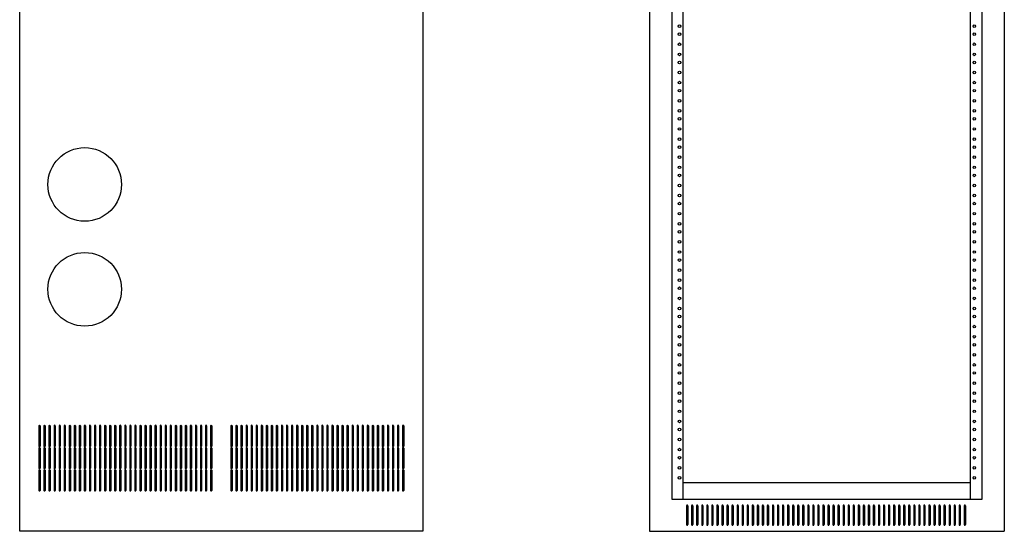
# Model space of a CAD drawing. Extents: x 19 to 117, y 18 to 153.
# Tile 3 of 5: x 56 to 117, y 54 to 86. Entities that reach past the tile are written whole.
import ezdxf

# ---------------------------------------------------------------- set-up
doc = ezdxf.new("R2010")
doc.units = 0
doc.header["$MEASUREMENT"] = 0
doc.layers.get('0').update_dxf_attribs({"linetype": 'CONTINUOUS'})
doc.layers.add('ERK-3525', color=7, linetype='CONTINUOUS')

# ---------------------------------------------------------------- blocks, each defined once
blk = doc.blocks.new('ERK_3525_FRONTELEV')
at = {"color": 7, "linetype": 'CONTINUOUS'}
for p, q in [((0, 65.375), (0, 0)), ((22, 65.375), (22, 0)), ((1.376, 63.3775), (1.376, 1.9975)), ((2.091, 1.9975), (2.091, 63.3775)), ((19.909, 1.9975), (19.909, 63.3775)), ((20.624, 1.9975), (20.624, 63.3775)), ((19.909, 2.9975), (2.091, 2.9975)), ((1.376, 1.9975), (20.624, 1.9975)), ((2.295, 1.5875), (2.295, 0.4125)), ((2.37, 1.5875), (2.37, 0.4125)), ((2.608, 1.5875), (2.608, 0.4125)), ((2.683, 1.5875), (2.683, 0.4125)), ((2.921, 1.5875), (2.921, 0.4125)), ((2.996, 1.5875), (2.996, 0.4125)), ((3.234, 1.5875), (3.234, 0.4125)), ((3.309, 1.5875), (3.309, 0.4125)), ((3.547, 1.5875), (3.547, 0.4125)), ((3.622, 1.5875), (3.622, 0.4125)), ((3.86, 1.5875), (3.86, 0.4125)), ((3.935, 1.5875), (3.935, 0.4125)), ((4.173, 1.5875), (4.173, 0.4125)), ((4.248, 1.5875), (4.248, 0.4125)), ((4.486, 1.5875), (4.486, 0.4125)), ((4.561, 1.5875), (4.561, 0.4125)), ((4.799, 1.5875), (4.799, 0.4125)), ((4.874, 1.5875), (4.874, 0.4125)), ((5.112, 1.5875), (5.112, 0.4125)), ((5.187, 1.5875), (5.187, 0.4125)), ((5.425, 1.5875), (5.425, 0.4125)), ((5.5, 1.5875), (5.5, 0.4125)), ((5.738, 1.5875), (5.738, 0.4125)), ((5.813, 1.5875), (5.813, 0.4125)), ((6.051, 1.5875), (6.051, 0.4125)), ((6.126, 1.5875), (6.126, 0.4125)), ((6.364, 1.5875), (6.364, 0.4125)), ((6.439, 1.5875), (6.439, 0.4125)), ((6.677, 1.5875), (6.677, 0.4125)), ((6.752, 1.5875), (6.752, 0.4125)), ((6.99, 1.5875), (6.99, 0.4125)), ((7.065, 1.5875), (7.065, 0.4125)), ((7.303, 1.5875), (7.303, 0.4125)), ((7.378, 1.5875), (7.378, 0.4125)), ((7.616, 1.5875), (7.616, 0.4125)), ((7.691, 1.5875), (7.691, 0.4125)), ((7.929, 1.5875), (7.929, 0.4125)), ((8.004, 1.5875), (8.004, 0.4125)), ((8.242, 1.5875), (8.242, 0.4125)), ((8.317, 1.5875), (8.317, 0.4125)), ((8.555, 1.5875), (8.555, 0.4125)), ((8.63, 1.5875), (8.63, 0.4125)), ((8.868, 1.5875), (8.868, 0.4125)), ((8.943, 1.5875), (8.943, 0.4125)), ((9.181, 1.5875), (9.181, 0.4125)), ((9.256, 1.5875), (9.256, 0.4125)), ((9.494, 1.5875), (9.494, 0.4125)), ((9.569, 1.5875), (9.569, 0.4125)), ((9.807, 1.5875), (9.807, 0.4125)), ((9.882, 1.5875), (9.882, 0.4125)), ((10.12, 1.5875), (10.12, 0.4125)), ((10.195, 1.5875), (10.195, 0.4125)), ((10.433, 1.5875), (10.433, 0.4125)), ((10.508, 1.5875), (10.508, 0.4125)), ((10.746, 1.5875), (10.746, 0.4125)), ((10.821, 1.5875), (10.821, 0.4125)), ((11.059, 1.5875), (11.059, 0.4125)), ((11.134, 1.5875), (11.134, 0.4125)), ((11.372, 1.5875), (11.372, 0.4125)), ((11.447, 1.5875), (11.447, 0.4125)), ((11.685, 1.5875), (11.685, 0.4125)), ((11.76, 1.5875), (11.76, 0.4125)), ((11.998, 1.5875), (11.998, 0.4125)), ((12.073, 1.5875), (12.073, 0.4125)), ((12.311, 1.5875), (12.311, 0.4125)), ((12.386, 1.5875), (12.386, 0.4125)), ((12.624, 1.5875), (12.624, 0.4125)), ((12.699, 1.5875), (12.699, 0.4125)), ((12.937, 1.5875), (12.937, 0.4125)), ((13.012, 1.5875), (13.012, 0.4125)), ((13.25, 1.5875), (13.25, 0.4125)), ((13.325, 1.5875), (13.325, 0.4125)), ((13.563, 1.5875), (13.563, 0.4125)), ((13.638, 1.5875), (13.638, 0.4125)), ((13.876, 1.5875), (13.876, 0.4125)), ((13.951, 1.5875), (13.951, 0.4125)), ((14.189, 1.5875), (14.189, 0.4125)), ((14.264, 1.5875), (14.264, 0.4125)), ((14.502, 1.5875), (14.502, 0.4125)), ((14.577, 1.5875), (14.577, 0.4125)), ((14.815, 1.5875), (14.815, 0.4125)), ((14.89, 1.5875), (14.89, 0.4125)), ((15.128, 1.5875), (15.128, 0.4125)), ((15.203, 1.5875), (15.203, 0.4125)), ((15.441, 1.5875), (15.441, 0.4125)), ((15.516, 1.5875), (15.516, 0.4125)), ((15.754, 1.5875), (15.754, 0.4125)), ((15.829, 1.5875), (15.829, 0.4125)), ((16.067, 1.5875), (16.067, 0.4125)), ((16.142, 1.5875), (16.142, 0.4125)), ((16.38, 1.5875), (16.38, 0.4125)), ((16.455, 1.5875), (16.455, 0.4125)), ((16.693, 1.5875), (16.693, 0.4125)), ((16.768, 1.5875), (16.768, 0.4125)), ((17.006, 1.5875), (17.006, 0.4125)), ((17.081, 1.5875), (17.081, 0.4125)), ((17.319, 1.5875), (17.319, 0.4125)), ((17.394, 1.5875), (17.394, 0.4125)), ((17.632, 1.5875), (17.632, 0.4125)), ((17.707, 1.5875), (17.707, 0.4125)), ((17.945, 1.5875), (17.945, 0.4125)), ((18.02, 1.5875), (18.02, 0.4125)), ((18.258, 1.5875), (18.258, 0.4125)), ((18.333, 1.5875), (18.333, 0.4125)), ((18.571, 1.5875), (18.571, 0.4125)), ((18.646, 1.5875), (18.646, 0.4125)), ((18.884, 1.5875), (18.884, 0.4125)), ((18.959, 1.5875), (18.959, 0.4125)), ((19.197, 1.5875), (19.197, 0.4125)), ((19.272, 1.5875), (19.272, 0.4125)), ((19.51, 1.5875), (19.51, 0.4125)), ((19.585, 1.5875), (19.585, 0.4125)), ((0, 0), (22, 0))]:
    blk.add_line(p, q, dxfattribs=at)
for centre in [(1.86, 31.3125), (20.14, 31.3125), (1.86, 30.8125), (20.14, 30.8125), (1.86, 30.1875), (20.14, 30.1875), (1.86, 29.5625), (20.14, 29.5625), (1.86, 29.0625), (20.14, 29.0625), (1.86, 28.4375), (20.14, 28.4375), (1.86, 27.8125), (20.14, 27.8125), (1.86, 27.3125), (20.14, 27.3125), (1.86, 26.6875), (20.14, 26.6875), (1.86, 26.0625), (1.86, 25.5625), (20.14, 26.0625), (20.14, 25.5625), (1.86, 24.9375), (20.14, 24.9375), (1.86, 24.3125), (1.86, 23.8125), (20.14, 24.3125), (20.14, 23.8125), (1.86, 23.1875), (20.14, 23.1875), (1.86, 22.5625), (20.14, 22.5625), (1.86, 22.0625), (20.14, 22.0625), (1.86, 21.4375), (20.14, 21.4375), (1.86, 20.8125), (20.14, 20.8125), (1.86, 20.3125), (20.14, 20.3125), (1.86, 19.6875), (20.14, 19.6875), (1.86, 19.0625), (20.14, 19.0625), (1.86, 18.5625), (20.14, 18.5625), (1.86, 17.9375), (20.14, 17.9375), (1.86, 17.3125), (20.14, 17.3125), (1.86, 16.8125), (20.14, 16.8125), (1.86, 16.1875), (20.14, 16.1875), (1.86, 15.5625), (20.14, 15.5625), (1.86, 15.0625), (20.14, 15.0625), (1.86, 14.4375), (20.14, 14.4375), (1.86, 13.8125), (20.14, 13.8125), (1.86, 13.3125), (20.14, 13.3125), (1.86, 12.6875), (20.14, 12.6875), (1.86, 12.0625), (1.86, 11.5625), (20.14, 12.0625), (20.14, 11.5625), (1.86, 10.9375), (20.14, 10.9375), (1.86, 10.3125), (20.14, 10.3125), (1.86, 9.8125), (20.14, 9.8125), (1.86, 9.1875), (20.14, 9.1875), (1.86, 8.5625), (20.14, 8.5625), (1.86, 8.0625), (20.14, 8.0625), (1.86, 7.4375), (20.14, 7.4375), (1.86, 6.8125), (20.14, 6.8125), (1.86, 6.3125), (20.14, 6.3125), (1.86, 5.6875), (20.14, 5.6875), (1.86, 5.0625), (20.14, 5.0625), (1.86, 4.5625), (20.14, 4.5625), (1.86, 3.9375), (20.14, 3.9375), (1.86, 3.3125), (20.14, 3.3125)]:
    blk.add_circle(centre, 0.081, dxfattribs=at)
for centre, start, end in [((2.3325, 1.5875), 0, 180), ((2.6455, 1.5875), 0, 180), ((2.9585, 1.5875), 0, 180), ((3.2715, 1.5875), 0, 180), ((3.5845, 1.5875), 0, 180), ((3.8975, 1.5875), 0, 180), ((4.2105, 1.5875), 0, 180), ((4.5235, 1.5875), 0, 180), ((4.8365, 1.5875), 0, 180), ((5.1495, 1.5875), 0, 180), ((5.4625, 1.5875), 0, 180), ((5.7755, 1.5875), 0, 180), ((6.0885, 1.5875), 0, 180), ((6.4015, 1.5875), 0, 180), ((6.7145, 1.5875), 0, 180), ((7.0275, 1.5875), 0, 180), ((7.3405, 1.5875), 0, 180), ((7.6535, 1.5875), 0, 180), ((7.9665, 1.5875), 0, 180), ((8.2795, 1.5875), 0, 180), ((8.5925, 1.5875), 0, 180), ((8.9055, 1.5875), 0, 180), ((9.2185, 1.5875), 0, 180), ((9.5315, 1.5875), 0, 180), ((9.8445, 1.5875), 0, 180), ((10.1575, 1.5875), 0, 180), ((10.4705, 1.5875), 0, 180), ((10.7835, 1.5875), 0, 180), ((11.0965, 1.5875), 0, 180), ((11.4095, 1.5875), 0, 180), ((11.7225, 1.5875), 0, 180), ((12.0355, 1.5875), 0, 180), ((12.3485, 1.5875), 0, 180), ((12.6615, 1.5875), 0, 180), ((12.9745, 1.5875), 0, 180), ((13.2875, 1.5875), 0, 180), ((13.6005, 1.5875), 0, 180), ((13.9135, 1.5875), 0, 180), ((14.2265, 1.5875), 0, 180), ((14.5395, 1.5875), 0, 180), ((14.8525, 1.5875), 0, 180), ((15.1655, 1.5875), 0, 180), ((15.4785, 1.5875), 0, 180), ((15.7915, 1.5875), 0, 180), ((16.1045, 1.5875), 0, 180), ((16.4175, 1.5875), 0, 180), ((16.7305, 1.5875), 0, 180), ((17.0435, 1.5875), 0, 180), ((17.3565, 1.5875), 0, 180), ((17.6695, 1.5875), 0, 180), ((17.9825, 1.5875), 0, 180), ((18.2955, 1.5875), 0, 180), ((18.6085, 1.5875), 0, 180), ((18.9215, 1.5875), 0, 180), ((19.2345, 1.5875), 0, 180), ((19.5475, 1.5875), 0, 180), ((2.3325, 0.4125), 180, 0), ((2.6455, 0.4125), 180, 0), ((2.9585, 0.4125), 180, 0), ((3.2715, 0.4125), 180, 0), ((3.5845, 0.4125), 180, 0), ((3.8975, 0.4125), 180, 0), ((4.2105, 0.4125), 180, 0), ((4.5235, 0.4125), 180, 0), ((4.8365, 0.4125), 180, 0), ((5.1495, 0.4125), 180, 0), ((5.4625, 0.4125), 180, 0), ((5.7755, 0.4125), 180, 0), ((6.0885, 0.4125), 180, 0), ((6.4015, 0.4125), 180, 0), ((6.7145, 0.4125), 180, 0), ((7.0275, 0.4125), 180, 0), ((7.3405, 0.4125), 180, 0), ((7.6535, 0.4125), 180, 0), ((7.9665, 0.4125), 180, 0), ((8.2795, 0.4125), 180, 0), ((8.5925, 0.4125), 180, 0), ((8.9055, 0.4125), 180, 0), ((9.2185, 0.4125), 180, 0), ((9.5315, 0.4125), 180, 0), ((9.8445, 0.4125), 180, 0), ((10.1575, 0.4125), 180, 0), ((10.4705, 0.4125), 180, 0), ((10.7835, 0.4125), 180, 0), ((11.0965, 0.4125), 180, 0), ((11.4095, 0.4125), 180, 0), ((11.7225, 0.4125), 180, 0), ((12.0355, 0.4125), 180, 0), ((12.3485, 0.4125), 180, 0), ((12.6615, 0.4125), 180, 0), ((12.9745, 0.4125), 180, 0), ((13.2875, 0.4125), 180, 0), ((13.6005, 0.4125), 180, 0), ((13.9135, 0.4125), 180, 0), ((14.2265, 0.4125), 180, 0), ((14.5395, 0.4125), 180, 0), ((14.8525, 0.4125), 180, 0), ((15.1655, 0.4125), 180, 0), ((15.4785, 0.4125), 180, 0), ((15.7915, 0.4125), 180, 0), ((16.1045, 0.4125), 180, 0), ((16.4175, 0.4125), 180, 0), ((16.7305, 0.4125), 180, 0), ((17.0435, 0.4125), 180, 0), ((17.3565, 0.4125), 180, 0), ((17.6695, 0.4125), 180, 0), ((17.9825, 0.4125), 180, 0), ((18.2955, 0.4125), 180, 0), ((18.6085, 0.4125), 180, 0), ((18.9215, 0.4125), 180, 0), ((19.2345, 0.4125), 180, 0), ((19.5475, 0.4125), 180, 0)]:
    blk.add_arc(centre, 0.0375, start, end, dxfattribs=at)
blk = doc.blocks.new('ERK_3525_SIDE_ELEV')
at = {"color": 7, "linetype": 'CONTINUOUS'}
for p, q in [((0, 0), (0, 65.375)), ((25, 65.375), (25, 0)), ((1.189, 6.536), (1.189, 5.286)), ((1.264, 6.536), (1.264, 5.286)), ((1.502, 6.536), (1.502, 5.286)), ((1.577, 6.536), (1.577, 5.286)), ((1.815, 6.536), (1.815, 5.286)), ((1.89, 6.536), (1.89, 5.286)), ((2.128, 6.536), (2.128, 5.286)), ((2.203, 6.536), (2.203, 5.286)), ((2.441, 6.536), (2.441, 5.286)), ((2.516, 6.536), (2.516, 5.286)), ((2.754, 6.536), (2.754, 5.286)), ((2.829, 6.536), (2.829, 5.286)), ((3.067, 6.536), (3.067, 5.286)), ((3.142, 6.536), (3.142, 5.286)), ((3.38, 6.536), (3.38, 5.286)), ((3.455, 6.536), (3.455, 5.286)), ((3.693, 6.536), (3.693, 5.286)), ((3.768, 6.536), (3.768, 5.286)), ((4.006, 6.536), (4.006, 5.286)), ((4.081, 6.536), (4.081, 5.286)), ((4.319, 6.536), (4.319, 5.286)), ((4.394, 6.536), (4.394, 5.286)), ((4.632, 6.536), (4.632, 5.286)), ((4.707, 6.536), (4.707, 5.286)), ((4.945, 6.536), (4.945, 5.286)), ((5.02, 6.536), (5.02, 5.286)), ((5.258, 6.536), (5.258, 5.286)), ((5.333, 6.536), (5.333, 5.286)), ((5.571, 6.536), (5.571, 5.286)), ((5.646, 6.536), (5.646, 5.286)), ((5.884, 6.536), (5.884, 5.286)), ((5.959, 6.536), (5.959, 5.286)), ((6.197, 6.536), (6.197, 5.286)), ((6.272, 6.536), (6.272, 5.286)), ((6.51, 6.536), (6.51, 5.286)), ((6.585, 6.536), (6.585, 5.286)), ((6.823, 6.536), (6.823, 5.286)), ((6.898, 6.536), (6.898, 5.286)), ((7.136, 6.536), (7.136, 5.286)), ((7.211, 6.536), (7.211, 5.286)), ((7.449, 6.536), (7.449, 5.286)), ((7.524, 6.536), (7.524, 5.286)), ((7.762, 6.536), (7.762, 5.286)), ((7.837, 6.536), (7.837, 5.286)), ((8.075, 6.536), (8.075, 5.286)), ((8.15, 6.536), (8.15, 5.286)), ((8.388, 6.536), (8.388, 5.286)), ((8.463, 6.536), (8.463, 5.286)), ((8.701, 6.536), (8.701, 5.286)), ((8.776, 6.536), (8.776, 5.286)), ((9.014, 6.536), (9.014, 5.286)), ((9.089, 6.536), (9.089, 5.286)), ((9.327, 6.536), (9.327, 5.286)), ((9.402, 6.536), (9.402, 5.286)), ((9.64, 6.536), (9.64, 5.286)), ((9.715, 6.536), (9.715, 5.286)), ((9.953, 6.536), (9.953, 5.286)), ((10.028, 6.536), (10.028, 5.286)), ((10.266, 6.536), (10.266, 5.286)), ((10.341, 6.536), (10.341, 5.286)), ((10.579, 6.536), (10.579, 5.286)), ((10.654, 6.536), (10.654, 5.286)), ((10.892, 6.536), (10.892, 5.286)), ((10.967, 6.536), (10.967, 5.286)), ((11.205, 6.536), (11.205, 5.286)), ((11.28, 6.536), (11.28, 5.286)), ((11.518, 6.536), (11.518, 5.286)), ((11.593, 6.536), (11.593, 5.286)), ((11.831, 6.536), (11.831, 5.286)), ((11.906, 6.536), (11.906, 5.286)), ((13.094, 6.536), (13.094, 5.286)), ((13.169, 6.536), (13.169, 5.286)), ((13.407, 6.536), (13.407, 5.286)), ((13.482, 6.536), (13.482, 5.286)), ((13.72, 6.536), (13.72, 5.286)), ((13.795, 6.536), (13.795, 5.286)), ((14.033, 6.536), (14.033, 5.286)), ((14.108, 6.536), (14.108, 5.286)), ((14.346, 6.536), (14.346, 5.286)), ((14.421, 6.536), (14.421, 5.286)), ((14.659, 6.536), (14.659, 5.286)), ((14.734, 6.536), (14.734, 5.286)), ((14.972, 6.536), (14.972, 5.286)), ((15.047, 6.536), (15.047, 5.286)), ((15.285, 6.536), (15.285, 5.286)), ((15.36, 6.536), (15.36, 5.286)), ((15.598, 6.536), (15.598, 5.286)), ((15.673, 6.536), (15.673, 5.286)), ((15.911, 6.536), (15.911, 5.286)), ((15.986, 6.536), (15.986, 5.286)), ((16.224, 6.536), (16.224, 5.286)), ((16.299, 6.536), (16.299, 5.286)), ((16.537, 6.536), (16.537, 5.286)), ((16.612, 6.536), (16.612, 5.286)), ((16.85, 6.536), (16.85, 5.286)), ((16.925, 6.536), (16.925, 5.286)), ((17.163, 6.536), (17.163, 5.286)), ((17.238, 6.536), (17.238, 5.286)), ((17.476, 6.536), (17.476, 5.286)), ((17.551, 6.536), (17.551, 5.286)), ((17.789, 6.536), (17.789, 5.286)), ((17.864, 6.536), (17.864, 5.286)), ((18.102, 6.536), (18.102, 5.286)), ((18.177, 6.536), (18.177, 5.286)), ((18.415, 6.536), (18.415, 5.286)), ((18.49, 6.536), (18.49, 5.286)), ((18.728, 6.536), (18.728, 5.286)), ((18.803, 6.536), (18.803, 5.286)), ((19.041, 6.536), (19.041, 5.286)), ((19.116, 6.536), (19.116, 5.286)), ((19.354, 6.536), (19.354, 5.286)), ((19.429, 6.536), (19.429, 5.286)), ((19.667, 6.536), (19.667, 5.286)), ((19.742, 6.536), (19.742, 5.286)), ((19.98, 6.536), (19.98, 5.286)), ((20.055, 6.536), (20.055, 5.286)), ((20.293, 6.536), (20.293, 5.286)), ((20.368, 6.536), (20.368, 5.286)), ((20.606, 6.536), (20.606, 5.286)), ((20.681, 6.536), (20.681, 5.286)), ((20.919, 6.536), (20.919, 5.286)), ((20.994, 6.536), (20.994, 5.286)), ((21.232, 6.536), (21.232, 5.286)), ((21.307, 6.536), (21.307, 5.286)), ((21.545, 6.536), (21.545, 5.286)), ((21.62, 6.536), (21.62, 5.286)), ((21.858, 6.536), (21.858, 5.286)), ((21.933, 6.536), (21.933, 5.286)), ((22.171, 6.536), (22.171, 5.286)), ((22.246, 6.536), (22.246, 5.286)), ((22.484, 6.536), (22.484, 5.286)), ((22.559, 6.536), (22.559, 5.286)), ((22.797, 6.536), (22.797, 5.286)), ((22.872, 6.536), (22.872, 5.286)), ((23.11, 6.536), (23.11, 5.286)), ((23.185, 6.536), (23.185, 5.286)), ((23.423, 6.536), (23.423, 5.286)), ((23.498, 6.536), (23.498, 5.286)), ((23.736, 6.536), (23.736, 5.286)), ((23.811, 6.536), (23.811, 5.286)), ((1.189, 5.161), (1.189, 3.911)), ((1.264, 5.161), (1.264, 3.911)), ((1.502, 5.161), (1.502, 3.911)), ((1.577, 5.161), (1.577, 3.911)), ((1.815, 5.161), (1.815, 3.911)), ((1.89, 5.161), (1.89, 3.911)), ((2.128, 5.161), (2.128, 3.911)), ((2.203, 5.161), (2.203, 3.911)), ((2.441, 5.161), (2.441, 3.911)), ((2.516, 5.161), (2.516, 3.911)), ((2.754, 5.161), (2.754, 3.911)), ((2.829, 5.161), (2.829, 3.911)), ((3.067, 5.161), (3.067, 3.911)), ((3.142, 5.161), (3.142, 3.911)), ((3.38, 5.161), (3.38, 3.911)), ((3.455, 5.161), (3.455, 3.911)), ((3.693, 5.161), (3.693, 3.911)), ((3.768, 5.161), (3.768, 3.911)), ((4.006, 5.161), (4.006, 3.911)), ((4.081, 5.161), (4.081, 3.911)), ((4.319, 5.161), (4.319, 3.911)), ((4.394, 5.161), (4.394, 3.911)), ((4.632, 5.161), (4.632, 3.911)), ((4.707, 5.161), (4.707, 3.911)), ((4.945, 5.161), (4.945, 3.911)), ((5.02, 5.161), (5.02, 3.911)), ((5.258, 5.161), (5.258, 3.911)), ((5.333, 5.161), (5.333, 3.911)), ((5.571, 5.161), (5.571, 3.911)), ((5.646, 5.161), (5.646, 3.911)), ((5.884, 5.161), (5.884, 3.911)), ((5.959, 5.161), (5.959, 3.911)), ((6.197, 5.161), (6.197, 3.911)), ((6.272, 5.161), (6.272, 3.911)), ((6.51, 5.161), (6.51, 3.911)), ((6.585, 5.161), (6.585, 3.911)), ((6.823, 5.161), (6.823, 3.911)), ((6.898, 5.161), (6.898, 3.911)), ((7.136, 5.161), (7.136, 3.911)), ((7.211, 5.161), (7.211, 3.911)), ((7.449, 5.161), (7.449, 3.911)), ((7.524, 5.161), (7.524, 3.911)), ((7.762, 5.161), (7.762, 3.911)), ((7.837, 5.161), (7.837, 3.911)), ((8.075, 5.161), (8.075, 3.911)), ((8.15, 5.161), (8.15, 3.911)), ((8.388, 5.161), (8.388, 3.911)), ((8.463, 5.161), (8.463, 3.911)), ((8.701, 5.161), (8.701, 3.911)), ((8.776, 5.161), (8.776, 3.911)), ((9.014, 5.161), (9.014, 3.911)), ((9.089, 5.161), (9.089, 3.911)), ((9.327, 5.161), (9.327, 3.911)), ((9.402, 5.161), (9.402, 3.911)), ((9.64, 5.161), (9.64, 3.911)), ((9.715, 5.161), (9.715, 3.911)), ((9.953, 5.161), (9.953, 3.911)), ((10.028, 5.161), (10.028, 3.911)), ((10.266, 5.161), (10.266, 3.911)), ((10.341, 5.161), (10.341, 3.911)), ((10.579, 5.161), (10.579, 3.911)), ((10.654, 5.161), (10.654, 3.911)), ((10.892, 5.161), (10.892, 3.911)), ((10.967, 5.161), (10.967, 3.911)), ((11.205, 5.161), (11.205, 3.911)), ((11.28, 5.161), (11.28, 3.911)), ((11.518, 5.161), (11.518, 3.911)), ((11.593, 5.161), (11.593, 3.911)), ((11.831, 5.161), (11.831, 3.911)), ((11.906, 5.161), (11.906, 3.911)), ((13.094, 5.161), (13.094, 3.911)), ((13.169, 5.161), (13.169, 3.911)), ((13.407, 5.161), (13.407, 3.911)), ((13.482, 5.161), (13.482, 3.911)), ((13.72, 5.161), (13.72, 3.911)), ((13.795, 5.161), (13.795, 3.911)), ((14.033, 5.161), (14.033, 3.911)), ((14.108, 5.161), (14.108, 3.911)), ((14.346, 5.161), (14.346, 3.911)), ((14.421, 5.161), (14.421, 3.911)), ((14.659, 5.161), (14.659, 3.911)), ((14.734, 5.161), (14.734, 3.911)), ((14.972, 5.161), (14.972, 3.911)), ((15.047, 5.161), (15.047, 3.911)), ((15.285, 5.161), (15.285, 3.911)), ((15.36, 5.161), (15.36, 3.911)), ((15.598, 5.161), (15.598, 3.911)), ((15.673, 5.161), (15.673, 3.911)), ((15.911, 5.161), (15.911, 3.911)), ((15.986, 5.161), (15.986, 3.911)), ((16.224, 5.161), (16.224, 3.911)), ((16.299, 5.161), (16.299, 3.911)), ((16.537, 5.161), (16.537, 3.911)), ((16.612, 5.161), (16.612, 3.911)), ((16.85, 5.161), (16.85, 3.911)), ((16.925, 5.161), (16.925, 3.911)), ((17.163, 5.161), (17.163, 3.911)), ((17.238, 5.161), (17.238, 3.911)), ((17.476, 5.161), (17.476, 3.911)), ((17.551, 5.161), (17.551, 3.911)), ((17.789, 5.161), (17.789, 3.911)), ((17.864, 5.161), (17.864, 3.911)), ((18.102, 5.161), (18.102, 3.911)), ((18.177, 5.161), (18.177, 3.911)), ((18.415, 5.161), (18.415, 3.911)), ((18.49, 5.161), (18.49, 3.911)), ((18.728, 5.161), (18.728, 3.911)), ((18.803, 5.161), (18.803, 3.911)), ((19.041, 5.161), (19.041, 3.911)), ((19.116, 5.161), (19.116, 3.911)), ((19.354, 5.161), (19.354, 3.911)), ((19.429, 5.161), (19.429, 3.911)), ((19.667, 5.161), (19.667, 3.911)), ((19.742, 5.161), (19.742, 3.911)), ((19.98, 5.161), (19.98, 3.911)), ((20.055, 5.161), (20.055, 3.911)), ((20.293, 5.161), (20.293, 3.911)), ((20.368, 5.161), (20.368, 3.911)), ((20.606, 5.161), (20.606, 3.911)), ((20.681, 5.161), (20.681, 3.911)), ((20.919, 5.161), (20.919, 3.911)), ((20.994, 5.161), (20.994, 3.911)), ((21.232, 5.161), (21.232, 3.911)), ((21.307, 5.161), (21.307, 3.911)), ((21.545, 5.161), (21.545, 3.911)), ((21.62, 5.161), (21.62, 3.911)), ((21.858, 5.161), (21.858, 3.911)), ((21.933, 5.161), (21.933, 3.911)), ((22.171, 5.161), (22.171, 3.911)), ((22.246, 5.161), (22.246, 3.911)), ((22.484, 5.161), (22.484, 3.911)), ((22.559, 5.161), (22.559, 3.911)), ((22.797, 5.161), (22.797, 3.911)), ((22.872, 5.161), (22.872, 3.911)), ((23.11, 5.161), (23.11, 3.911)), ((23.185, 5.161), (23.185, 3.911)), ((23.423, 5.161), (23.423, 3.911)), ((23.498, 5.161), (23.498, 3.911)), ((23.736, 5.161), (23.736, 3.911)), ((23.811, 5.161), (23.811, 3.911)), ((1.189, 3.786), (1.189, 2.536)), ((1.264, 3.786), (1.264, 2.536)), ((1.502, 3.786), (1.502, 2.536)), ((1.577, 3.786), (1.577, 2.536)), ((1.815, 3.786), (1.815, 2.536)), ((1.89, 3.786), (1.89, 2.536)), ((2.128, 3.786), (2.128, 2.536)), ((2.203, 3.786), (2.203, 2.536)), ((2.441, 3.786), (2.441, 2.536)), ((2.516, 3.786), (2.516, 2.536)), ((2.754, 3.786), (2.754, 2.536)), ((2.829, 3.786), (2.829, 2.536)), ((3.067, 3.786), (3.067, 2.536)), ((3.142, 3.786), (3.142, 2.536)), ((3.38, 3.786), (3.38, 2.536)), ((3.455, 3.786), (3.455, 2.536)), ((3.693, 3.786), (3.693, 2.536)), ((3.768, 3.786), (3.768, 2.536)), ((4.006, 3.786), (4.006, 2.536)), ((4.081, 3.786), (4.081, 2.536)), ((4.319, 3.786), (4.319, 2.536)), ((4.394, 3.786), (4.394, 2.536)), ((4.632, 3.786), (4.632, 2.536)), ((4.707, 3.786), (4.707, 2.536)), ((4.945, 3.786), (4.945, 2.536)), ((5.02, 3.786), (5.02, 2.536)), ((5.258, 3.786), (5.258, 2.536)), ((5.333, 3.786), (5.333, 2.536)), ((5.571, 3.786), (5.571, 2.536)), ((5.646, 3.786), (5.646, 2.536)), ((5.884, 3.786), (5.884, 2.536)), ((5.959, 3.786), (5.959, 2.536)), ((6.197, 3.786), (6.197, 2.536)), ((6.272, 3.786), (6.272, 2.536)), ((6.51, 3.786), (6.51, 2.536)), ((6.585, 3.786), (6.585, 2.536)), ((6.823, 3.786), (6.823, 2.536)), ((6.898, 3.786), (6.898, 2.536)), ((7.136, 3.786), (7.136, 2.536)), ((7.211, 3.786), (7.211, 2.536)), ((7.449, 3.786), (7.449, 2.536)), ((7.524, 3.786), (7.524, 2.536)), ((7.762, 3.786), (7.762, 2.536)), ((7.837, 3.786), (7.837, 2.536)), ((8.075, 3.786), (8.075, 2.536)), ((8.15, 3.786), (8.15, 2.536)), ((8.388, 3.786), (8.388, 2.536)), ((8.463, 3.786), (8.463, 2.536)), ((8.701, 3.786), (8.701, 2.536)), ((8.776, 3.786), (8.776, 2.536)), ((9.014, 3.786), (9.014, 2.536)), ((9.089, 3.786), (9.089, 2.536)), ((9.327, 3.786), (9.327, 2.536)), ((9.402, 3.786), (9.402, 2.536)), ((9.64, 3.786), (9.64, 2.536)), ((9.715, 3.786), (9.715, 2.536)), ((9.953, 3.786), (9.953, 2.536)), ((10.028, 3.786), (10.028, 2.536)), ((10.266, 3.786), (10.266, 2.536)), ((10.341, 3.786), (10.341, 2.536)), ((10.579, 3.786), (10.579, 2.536)), ((10.654, 3.786), (10.654, 2.536)), ((10.892, 3.786), (10.892, 2.536)), ((10.967, 3.786), (10.967, 2.536)), ((11.205, 3.786), (11.205, 2.536)), ((11.28, 3.786), (11.28, 2.536)), ((11.518, 3.786), (11.518, 2.536)), ((11.593, 3.786), (11.593, 2.536)), ((11.831, 3.786), (11.831, 2.536)), ((11.906, 3.786), (11.906, 2.536)), ((13.094, 3.786), (13.094, 2.536)), ((13.169, 3.786), (13.169, 2.536)), ((13.407, 3.786), (13.407, 2.536)), ((13.482, 3.786), (13.482, 2.536)), ((13.72, 3.786), (13.72, 2.536)), ((13.795, 3.786), (13.795, 2.536)), ((14.033, 3.786), (14.033, 2.536)), ((14.108, 3.786), (14.108, 2.536)), ((14.346, 3.786), (14.346, 2.536)), ((14.421, 3.786), (14.421, 2.536)), ((14.659, 3.786), (14.659, 2.536)), ((14.734, 3.786), (14.734, 2.536)), ((14.972, 3.786), (14.972, 2.536)), ((15.047, 3.786), (15.047, 2.536)), ((15.285, 3.786), (15.285, 2.536)), ((15.36, 3.786), (15.36, 2.536)), ((15.598, 3.786), (15.598, 2.536)), ((15.673, 3.786), (15.673, 2.536)), ((15.911, 3.786), (15.911, 2.536)), ((15.986, 3.786), (15.986, 2.536)), ((16.224, 3.786), (16.224, 2.536)), ((16.299, 3.786), (16.299, 2.536)), ((16.537, 3.786), (16.537, 2.536)), ((16.612, 3.786), (16.612, 2.536)), ((16.85, 3.786), (16.85, 2.536)), ((16.925, 3.786), (16.925, 2.536)), ((17.163, 3.786), (17.163, 2.536)), ((17.238, 3.786), (17.238, 2.536)), ((17.476, 3.786), (17.476, 2.536)), ((17.551, 3.786), (17.551, 2.536)), ((17.789, 3.786), (17.789, 2.536)), ((17.864, 3.786), (17.864, 2.536)), ((18.102, 3.786), (18.102, 2.536)), ((18.177, 3.786), (18.177, 2.536)), ((18.415, 3.786), (18.415, 2.536)), ((18.49, 3.786), (18.49, 2.536)), ((18.728, 3.786), (18.728, 2.536)), ((18.803, 3.786), (18.803, 2.536)), ((19.041, 3.786), (19.041, 2.536)), ((19.116, 3.786), (19.116, 2.536)), ((19.354, 3.786), (19.354, 2.536)), ((19.429, 3.786), (19.429, 2.536)), ((19.667, 3.786), (19.667, 2.536)), ((19.742, 3.786), (19.742, 2.536)), ((19.98, 3.786), (19.98, 2.536)), ((20.055, 3.786), (20.055, 2.536)), ((20.293, 3.786), (20.293, 2.536)), ((20.368, 3.786), (20.368, 2.536)), ((20.606, 3.786), (20.606, 2.536)), ((20.681, 3.786), (20.681, 2.536)), ((20.919, 3.786), (20.919, 2.536)), ((20.994, 3.786), (20.994, 2.536)), ((21.232, 3.786), (21.232, 2.536)), ((21.307, 3.786), (21.307, 2.536)), ((21.545, 3.786), (21.545, 2.536)), ((21.62, 3.786), (21.62, 2.536)), ((21.858, 3.786), (21.858, 2.536)), ((21.933, 3.786), (21.933, 2.536)), ((22.171, 3.786), (22.171, 2.536)), ((22.246, 3.786), (22.246, 2.536)), ((22.484, 3.786), (22.484, 2.536)), ((22.559, 3.786), (22.559, 2.536)), ((22.797, 3.786), (22.797, 2.536)), ((22.872, 3.786), (22.872, 2.536)), ((23.11, 3.786), (23.11, 2.536)), ((23.185, 3.786), (23.185, 2.536)), ((23.423, 3.786), (23.423, 2.536)), ((23.498, 3.786), (23.498, 2.536)), ((23.736, 3.786), (23.736, 2.536)), ((23.811, 3.786), (23.811, 2.536)), ((25, 0), (0, 0))]:
    blk.add_line(p, q, dxfattribs=at)
for centre in [(4.031, 21.5), (4.031, 15)]:
    blk.add_circle(centre, 2.2815, dxfattribs=at)
for centre, start, end in [((1.2265, 6.536), 0, 180), ((1.5395, 6.536), 0, 180), ((1.8525, 6.536), 0, 180), ((2.1655, 6.536), 0, 180), ((2.4785, 6.536), 0, 180), ((2.7915, 6.536), 0, 180), ((3.1045, 6.536), 0, 180), ((3.4175, 6.536), 0, 180), ((3.7305, 6.536), 0, 180), ((4.0435, 6.536), 0, 180), ((4.3565, 6.536), 0, 180), ((4.6695, 6.536), 0, 180), ((4.9825, 6.536), 0, 180), ((5.2955, 6.536), 0, 180), ((5.6085, 6.536), 0, 180), ((5.9215, 6.536), 0, 180), ((6.2345, 6.536), 0, 180), ((6.5475, 6.536), 0, 180), ((6.8605, 6.536), 0, 180), ((7.1735, 6.536), 0, 180), ((7.4865, 6.536), 0, 180), ((7.7995, 6.536), 0, 180), ((8.1125, 6.536), 0, 180), ((8.4255, 6.536), 0, 180), ((8.7385, 6.536), 0, 180), ((9.0515, 6.536), 0, 180), ((9.3645, 6.536), 0, 180), ((9.6775, 6.536), 0, 180), ((9.9905, 6.536), 0, 180), ((10.3035, 6.536), 0, 180), ((10.6165, 6.536), 0, 180), ((10.9295, 6.536), 0, 180), ((11.2425, 6.536), 0, 180), ((11.5555, 6.536), 0, 180), ((11.8685, 6.536), 0, 180), ((13.1315, 6.536), 0, 180), ((13.4445, 6.536), 0, 180), ((13.7575, 6.536), 0, 180), ((14.0705, 6.536), 0, 180), ((14.3835, 6.536), 0, 180), ((14.6965, 6.536), 0, 180), ((15.0095, 6.536), 0, 180), ((15.3225, 6.536), 0, 180), ((15.6355, 6.536), 0, 180), ((15.9485, 6.536), 0, 180), ((16.2615, 6.536), 0, 180), ((16.5745, 6.536), 0, 180), ((16.8875, 6.536), 0, 180), ((17.2005, 6.536), 0, 180), ((17.5135, 6.536), 0, 180), ((17.8265, 6.536), 0, 180), ((18.1395, 6.536), 0, 180), ((18.4525, 6.536), 0, 180), ((18.7655, 6.536), 0, 180), ((19.0785, 6.536), 0, 180), ((19.3915, 6.536), 0, 180), ((19.7045, 6.536), 0, 180), ((20.0175, 6.536), 0, 180), ((20.3305, 6.536), 0, 180), ((20.6435, 6.536), 0, 180), ((20.9565, 6.536), 0, 180), ((21.2695, 6.536), 0, 180), ((21.5825, 6.536), 0, 180), ((21.8955, 6.536), 0, 180), ((22.2085, 6.536), 0, 180), ((22.5215, 6.536), 0, 180), ((22.8345, 6.536), 0, 180), ((23.1475, 6.536), 0, 180), ((23.4605, 6.536), 0, 180), ((23.7735, 6.536), 0, 180), ((1.2265, 5.286), 180, 0), ((1.2265, 5.161), 0, 180), ((1.5395, 5.286), 180, 0), ((1.5395, 5.161), 0, 180), ((1.8525, 5.286), 180, 0), ((1.8525, 5.161), 0, 180), ((2.1655, 5.286), 180, 0), ((2.1655, 5.161), 0, 180), ((2.4785, 5.286), 180, 0), ((2.4785, 5.161), 0, 180), ((2.7915, 5.286), 180, 0), ((2.7915, 5.161), 0, 180), ((3.1045, 5.286), 180, 0), ((3.1045, 5.161), 0, 180), ((3.4175, 5.286), 180, 0), ((3.4175, 5.161), 0, 180), ((3.7305, 5.286), 180, 0), ((3.7305, 5.161), 0, 180), ((4.0435, 5.286), 180, 0), ((4.0435, 5.161), 0, 180), ((4.3565, 5.286), 180, 0), ((4.3565, 5.161), 0, 180), ((4.6695, 5.286), 180, 0), ((4.6695, 5.161), 0, 180), ((4.9825, 5.286), 180, 0), ((4.9825, 5.161), 0, 180), ((5.2955, 5.286), 180, 0), ((5.2955, 5.161), 0, 180), ((5.6085, 5.286), 180, 0), ((5.6085, 5.161), 0, 180), ((5.9215, 5.286), 180, 0), ((5.9215, 5.161), 0, 180), ((6.2345, 5.286), 180, 0), ((6.2345, 5.161), 0, 180), ((6.5475, 5.286), 180, 0), ((6.5475, 5.161), 0, 180), ((6.8605, 5.286), 180, 0), ((6.8605, 5.161), 0, 180), ((7.1735, 5.286), 180, 0), ((7.1735, 5.161), 0, 180), ((7.4865, 5.286), 180, 0), ((7.4865, 5.161), 0, 180), ((7.7995, 5.286), 180, 0), ((7.7995, 5.161), 0, 180), ((8.1125, 5.286), 180, 0), ((8.1125, 5.161), 0, 180), ((8.4255, 5.286), 180, 0), ((8.4255, 5.161), 0, 180), ((8.7385, 5.286), 180, 0), ((8.7385, 5.161), 0, 180), ((9.0515, 5.286), 180, 0), ((9.0515, 5.161), 0, 180), ((9.3645, 5.286), 180, 0), ((9.3645, 5.161), 0, 180), ((9.6775, 5.286), 180, 0), ((9.6775, 5.161), 0, 180), ((9.9905, 5.286), 180, 0), ((9.9905, 5.161), 0, 180), ((10.3035, 5.286), 180, 0), ((10.3035, 5.161), 0, 180), ((10.6165, 5.286), 180, 0), ((10.6165, 5.161), 0, 180), ((10.9295, 5.286), 180, 0), ((10.9295, 5.161), 0, 180), ((11.2425, 5.286), 180, 0), ((11.2425, 5.161), 0, 180), ((11.5555, 5.286), 180, 0), ((11.5555, 5.161), 0, 180), ((11.8685, 5.286), 180, 0), ((11.8685, 5.161), 0, 180), ((13.1315, 5.286), 180, 0), ((13.1315, 5.161), 0, 180), ((13.4445, 5.286), 180, 0), ((13.4445, 5.161), 0, 180), ((13.7575, 5.286), 180, 0), ((13.7575, 5.161), 0, 180), ((14.0705, 5.286), 180, 0), ((14.0705, 5.161), 0, 180), ((14.3835, 5.286), 180, 0), ((14.3835, 5.161), 0, 180), ((14.6965, 5.286), 180, 0), ((14.6965, 5.161), 0, 180), ((15.0095, 5.286), 180, 0), ((15.0095, 5.161), 0, 180), ((15.3225, 5.286), 180, 0), ((15.3225, 5.161), 0, 180), ((15.6355, 5.286), 180, 0), ((15.6355, 5.161), 0, 180), ((15.9485, 5.286), 180, 0), ((15.9485, 5.161), 0, 180), ((16.2615, 5.286), 180, 0), ((16.2615, 5.161), 0, 180), ((16.5745, 5.286), 180, 0), ((16.5745, 5.161), 0, 180), ((16.8875, 5.286), 180, 0), ((16.8875, 5.161), 0, 180), ((17.2005, 5.286), 180, 0), ((17.2005, 5.161), 0, 180), ((17.5135, 5.286), 180, 0), ((17.5135, 5.161), 0, 180), ((17.8265, 5.286), 180, 0), ((17.8265, 5.161), 0, 180), ((18.1395, 5.286), 180, 0), ((18.1395, 5.161), 0, 180), ((18.4525, 5.286), 180, 0), ((18.4525, 5.161), 0, 180), ((18.7655, 5.286), 180, 0), ((18.7655, 5.161), 0, 180), ((19.0785, 5.286), 180, 0), ((19.0785, 5.161), 0, 180), ((19.3915, 5.286), 180, 0), ((19.3915, 5.161), 0, 180), ((19.7045, 5.286), 180, 0), ((19.7045, 5.161), 0, 180), ((20.0175, 5.286), 180, 0), ((20.0175, 5.161), 0, 180), ((20.3305, 5.286), 180, 0), ((20.3305, 5.161), 0, 180), ((20.6435, 5.286), 180, 0), ((20.6435, 5.161), 0, 180), ((20.9565, 5.286), 180, 0), ((20.9565, 5.161), 0, 180), ((21.2695, 5.286), 180, 0), ((21.2695, 5.161), 0, 180), ((21.5825, 5.286), 180, 0), ((21.5825, 5.161), 0, 180), ((21.8955, 5.286), 180, 0), ((21.8955, 5.161), 0, 180), ((22.2085, 5.286), 180, 0), ((22.2085, 5.161), 0, 180), ((22.5215, 5.286), 180, 0), ((22.5215, 5.161), 0, 180), ((22.8345, 5.286), 180, 0), ((22.8345, 5.161), 0, 180), ((23.1475, 5.286), 180, 0), ((23.1475, 5.161), 0, 180), ((23.4605, 5.286), 180, 0), ((23.4605, 5.161), 0, 180), ((23.7735, 5.286), 180, 0), ((23.7735, 5.161), 0, 180), ((1.2265, 3.911), 180, 0), ((1.2265, 3.786), 0, 180), ((1.5395, 3.911), 180, 0), ((1.5395, 3.786), 0, 180), ((1.8525, 3.911), 180, 0), ((1.8525, 3.786), 0, 180), ((2.1655, 3.911), 180, 0), ((2.1655, 3.786), 0, 180), ((2.4785, 3.911), 180, 0), ((2.4785, 3.786), 0, 180), ((2.7915, 3.911), 180, 0), ((2.7915, 3.786), 0, 180), ((3.1045, 3.911), 180, 0), ((3.1045, 3.786), 0, 180), ((3.4175, 3.911), 180, 0), ((3.4175, 3.786), 0, 180), ((3.7305, 3.911), 180, 0), ((3.7305, 3.786), 0, 180), ((4.0435, 3.911), 180, 0), ((4.0435, 3.786), 0, 180), ((4.3565, 3.911), 180, 0), ((4.3565, 3.786), 0, 180), ((4.6695, 3.911), 180, 0), ((4.6695, 3.786), 0, 180), ((4.9825, 3.911), 180, 0), ((4.9825, 3.786), 0, 180), ((5.2955, 3.911), 180, 0), ((5.2955, 3.786), 0, 180), ((5.6085, 3.911), 180, 0), ((5.6085, 3.786), 0, 180), ((5.9215, 3.911), 180, 0), ((5.9215, 3.786), 0, 180), ((6.2345, 3.911), 180, 0), ((6.2345, 3.786), 0, 180), ((6.5475, 3.911), 180, 0), ((6.5475, 3.786), 0, 180), ((6.8605, 3.911), 180, 0), ((6.8605, 3.786), 0, 180), ((7.1735, 3.911), 180, 0), ((7.1735, 3.786), 0, 180), ((7.4865, 3.911), 180, 0), ((7.4865, 3.786), 0, 180), ((7.7995, 3.911), 180, 0), ((7.7995, 3.786), 0, 180), ((8.1125, 3.911), 180, 0), ((8.1125, 3.786), 0, 180), ((8.4255, 3.911), 180, 0), ((8.4255, 3.786), 0, 180), ((8.7385, 3.911), 180, 0), ((8.7385, 3.786), 0, 180), ((9.0515, 3.911), 180, 0), ((9.0515, 3.786), 0, 180), ((9.3645, 3.911), 180, 0), ((9.3645, 3.786), 0, 180), ((9.6775, 3.911), 180, 0), ((9.6775, 3.786), 0, 180), ((9.9905, 3.911), 180, 0), ((9.9905, 3.786), 0, 180), ((10.3035, 3.911), 180, 0), ((10.3035, 3.786), 0, 180), ((10.6165, 3.911), 180, 0), ((10.6165, 3.786), 0, 180), ((10.9295, 3.911), 180, 0), ((10.9295, 3.786), 0, 180), ((11.2425, 3.911), 180, 0), ((11.2425, 3.786), 0, 180), ((11.5555, 3.911), 180, 0), ((11.5555, 3.786), 0, 180), ((11.8685, 3.911), 180, 0), ((11.8685, 3.786), 0, 180), ((13.1315, 3.911), 180, 0), ((13.1315, 3.786), 0, 180), ((13.4445, 3.911), 180, 0), ((13.4445, 3.786), 0, 180), ((13.7575, 3.911), 180, 0), ((13.7575, 3.786), 0, 180), ((14.0705, 3.911), 180, 0), ((14.0705, 3.786), 0, 180), ((14.3835, 3.911), 180, 0), ((14.3835, 3.786), 0, 180), ((14.6965, 3.911), 180, 0), ((14.6965, 3.786), 0, 180), ((15.0095, 3.911), 180, 0), ((15.0095, 3.786), 0, 180), ((15.3225, 3.911), 180, 0), ((15.3225, 3.786), 0, 180), ((15.6355, 3.911), 180, 0), ((15.6355, 3.786), 0, 180), ((15.9485, 3.911), 180, 0), ((15.9485, 3.786), 0, 180), ((16.2615, 3.911), 180, 0), ((16.2615, 3.786), 0, 180), ((16.5745, 3.911), 180, 0), ((16.5745, 3.786), 0, 180), ((16.8875, 3.911), 180, 0), ((16.8875, 3.786), 0, 180), ((17.2005, 3.911), 180, 0), ((17.2005, 3.786), 0, 180), ((17.5135, 3.911), 180, 0), ((17.5135, 3.786), 0, 180), ((17.8265, 3.911), 180, 0), ((17.8265, 3.786), 0, 180), ((18.1395, 3.911), 180, 0), ((18.1395, 3.786), 0, 180), ((18.4525, 3.911), 180, 0), ((18.4525, 3.786), 0, 180), ((18.7655, 3.911), 180, 0), ((18.7655, 3.786), 0, 180), ((19.0785, 3.911), 180, 0), ((19.0785, 3.786), 0, 180), ((19.3915, 3.911), 180, 0), ((19.3915, 3.786), 0, 180), ((19.7045, 3.911), 180, 0), ((19.7045, 3.786), 0, 180), ((20.0175, 3.911), 180, 0), ((20.0175, 3.786), 0, 180), ((20.3305, 3.911), 180, 0), ((20.3305, 3.786), 0, 180), ((20.6435, 3.911), 180, 0), ((20.6435, 3.786), 0, 180), ((20.9565, 3.911), 180, 0), ((20.9565, 3.786), 0, 180), ((21.2695, 3.911), 180, 0), ((21.2695, 3.786), 0, 180), ((21.5825, 3.911), 180, 0), ((21.5825, 3.786), 0, 180), ((21.8955, 3.911), 180, 0), ((21.8955, 3.786), 0, 180), ((22.2085, 3.911), 180, 0), ((22.2085, 3.786), 0, 180), ((22.5215, 3.911), 180, 0), ((22.5215, 3.786), 0, 180), ((22.8345, 3.911), 180, 0), ((22.8345, 3.786), 0, 180), ((23.1475, 3.911), 180, 0), ((23.1475, 3.786), 0, 180), ((23.4605, 3.911), 180, 0), ((23.4605, 3.786), 0, 180), ((23.7735, 3.911), 180, 0), ((23.7735, 3.786), 0, 180), ((1.2265, 2.536), 180, 0), ((1.5395, 2.536), 180, 0), ((1.8525, 2.536), 180, 0), ((2.1655, 2.536), 180, 0), ((2.4785, 2.536), 180, 0), ((2.7915, 2.536), 180, 0), ((3.1045, 2.536), 180, 0), ((3.4175, 2.536), 180, 0), ((3.7305, 2.536), 180, 0), ((4.0435, 2.536), 180, 0), ((4.3565, 2.536), 180, 0), ((4.6695, 2.536), 180, 0), ((4.9825, 2.536), 180, 0), ((5.2955, 2.536), 180, 0), ((5.6085, 2.536), 180, 0), ((5.9215, 2.536), 180, 0), ((6.2345, 2.536), 180, 0), ((6.5475, 2.536), 180, 0), ((6.8605, 2.536), 180, 0), ((7.1735, 2.536), 180, 0), ((7.4865, 2.536), 180, 0), ((7.7995, 2.536), 180, 0), ((8.1125, 2.536), 180, 0), ((8.4255, 2.536), 180, 0), ((8.7385, 2.536), 180, 0), ((9.0515, 2.536), 180, 0), ((9.3645, 2.536), 180, 0), ((9.6775, 2.536), 180, 0), ((9.9905, 2.536), 180, 0), ((10.3035, 2.536), 180, 0), ((10.6165, 2.536), 180, 0), ((10.9295, 2.536), 180, 0), ((11.2425, 2.536), 180, 0), ((11.5555, 2.536), 180, 0), ((11.8685, 2.536), 180, 0), ((13.1315, 2.536), 180, 0), ((13.4445, 2.536), 180, 0), ((13.7575, 2.536), 180, 0), ((14.0705, 2.536), 180, 0), ((14.3835, 2.536), 180, 0), ((14.6965, 2.536), 180, 0), ((15.0095, 2.536), 180, 0), ((15.3225, 2.536), 180, 0), ((15.6355, 2.536), 180, 0), ((15.9485, 2.536), 180, 0), ((16.2615, 2.536), 180, 0), ((16.5745, 2.536), 180, 0), ((16.8875, 2.536), 180, 0), ((17.2005, 2.536), 180, 0), ((17.5135, 2.536), 180, 0), ((17.8265, 2.536), 180, 0), ((18.1395, 2.536), 180, 0), ((18.4525, 2.536), 180, 0), ((18.7655, 2.536), 180, 0), ((19.0785, 2.536), 180, 0), ((19.3915, 2.536), 180, 0), ((19.7045, 2.536), 180, 0), ((20.0175, 2.536), 180, 0), ((20.3305, 2.536), 180, 0), ((20.6435, 2.536), 180, 0), ((20.9565, 2.536), 180, 0), ((21.2695, 2.536), 180, 0), ((21.5825, 2.536), 180, 0), ((21.8955, 2.536), 180, 0), ((22.2085, 2.536), 180, 0), ((22.5215, 2.536), 180, 0), ((22.8345, 2.536), 180, 0), ((23.1475, 2.536), 180, 0), ((23.4605, 2.536), 180, 0), ((23.7735, 2.536), 180, 0)]:
    blk.add_arc(centre, 0.0375, start, end, dxfattribs=at)

msp = doc.modelspace()

# ---------------------------------------------------------------- block references
at = {"layer": 'ERK-3525'}
for name, p in [('ERK_3525_SIDE_ELEV', (55.705, 53.79)), ('ERK_3525_FRONTELEV', (94.759, 53.79))]:
    msp.add_blockref(name, p, dxfattribs=at)

doc.saveas('drawing.dxf')
